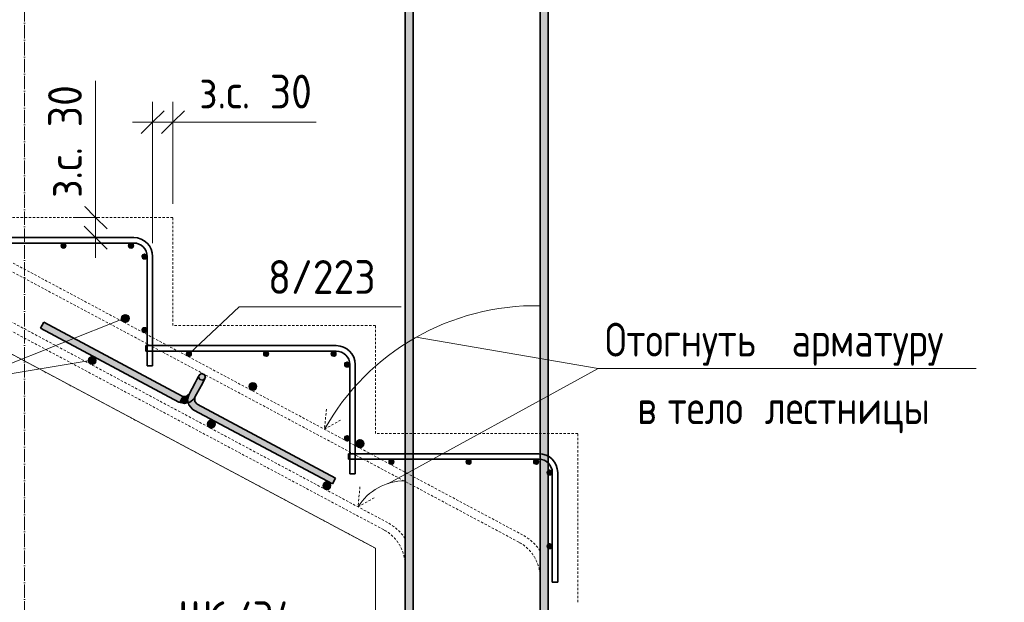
# Model space of a CAD drawing. Header units: millimetres. Extents: x 20745 to 44684, y -2139 to 75713.
# Tile 10 of 28: x 34376 to 35834, y -1070 to -207. Entities that reach past the tile are written whole.
import ezdxf

# ---------------------------------------------------------------- set-up
doc = ezdxf.new("R2010")
doc.units = ezdxf.units.MM
doc.linetypes.add('01 Штриховая _4 мм_', pattern=[6, 3.5, -2.5])
doc.linetypes.add('02 Штрихпунктирная _20 мм_', pattern=[25, 20, -2.5, 0, -2.5])
for name, color, linetype, lineweight in [('AA_Dim', 7, 'Continuous', 9), ('AA_Dim-20', 7, 'Continuous', 9), ('AA_Linii', 7, 'Continuous', 9), ('AA_Vinoska', 7, 'Continuous', 9), ('AF_Element', 7, 'Continuous', 60), ('AF_Element_Опалубка', 7, 'Continuous', 20), ('AF_Perekritie', 7, 'Continuous', 60), ('AF_Perekritie_Опалубка', 7, 'Continuous', 20), ('KR_Armatura', 7, 'Continuous', 20), ('KR_Armatura_Tonkie', 7, 'Continuous', 20), ('Оси', 7, 'Continuous', 9)]:
    doc.layers.add(name, color=color, linetype=linetype, lineweight=lineweight)
doc.styles.add('GOST Common', font='GOST_Common.ttf', dxfattribs={"width": 0.85, "height": 50})
doc.styles.add('ISOCPEUR_2', font='isocpeur.ttf', dxfattribs={"width": 0.9, "height": 50})
doc.dimstyles.new('01_Точн_3_знака__непрозр__З_С_', dxfattribs={"dimscale": 304.8, "dimtxt": 49.799059, "dimasz": 0.111549, "dimexe": 0.098425, "dimexo": 0.065617, "dimgap": 0.016404, "dimtad": 1, "dimdec": 3, "dimrnd": 0.001, "dimdsep": 46, "dimtxsty": 'ISOCPEUR_2', "dimblk1": 'OBLIQUE', "dimblk2": 'OBLIQUE', "dimsah": 1, "dimcen": 0.09, "dimdle": 0.098425, "dimazin": 0, "dimtfac": 1, "dimtdec": 4, "dimtix": 1, "dimtmove": 1, "dimatfit": 3, "dimfxl": 1, "dimtvp": 1, "dimtfill": 1, "dimtolj": 1, "dimtzin": 0, "dimlwd": 18, "dimlwe": 18, "dimarcsym": 2})

# ---------------------------------------------------------------- blocks, each defined once
blk = doc.blocks.new('Лестница тип 2 ед1 - Лестница тип 2 ед1-3669405-Сечение 2')
at = {"layer": 'AF_Perekritie', "linetype": '01 Штриховая _4 мм_', "lineweight": 20}
for p, q in [((23320.1, -350), (24520.1, -990)), ((24220.1, -500), (23920.1, -500)), ((24220.1, -660), (24220.1, -500)), ((24520.1, -660), (24220.1, -660)), ((24520.1, -820), (24520.1, -660)), ((24820.1, -820), (24520.1, -820)), ((24820.1, -1070), (24820.1, -820)), ((24520.1, -990), (24520.1, -1070))]:
    blk.add_line(p, q, dxfattribs=at)
blk = doc.blocks.new('Лестница тип 2 ед2 - Лестница тип 2 ед1-3683842-Сечение 2')
at = {"layer": 'AF_Element', "lineweight": 20}
for p, q in [((24520.1, -990), (23320.1, -350)), ((24520.1, -1460), (24520.1, -990))]:
    blk.add_line(p, q, dxfattribs=at)
blk = doc.blocks.new('351_Ряд стержней П переменный шаг _НесАрм_РабПлоск_ - Тип 1-3852947-Сечение 2')
at = {"layer": 'KR_Armatura_Tonkie', "lineweight": 35}
for points in [[(24564.1, -1666), (24576.1, -1666), (24575.9, 928), (24564.1, 927.9), (24564.1, -1653.8)], [(24764.1, -1666), (24776.1, -1666), (24775.9, 928), (24764.1, 927.9), (24764.1, -1653.8)]]:
    blk.add_hatch(color=256, dxfattribs=at).paths.add_polyline_path(points)
for p, q in [((24564.1, 928), (24564.1, -1666)), ((24564.1, 928), (24564.1, -1666)), ((24564.1, 928), (24564.1, -1666)), ((24564.1, 928), (24564.1, -1666)), ((24564.1, 928), (24564.1, -1666)), ((24576.1, -1666), (24576.1, 928)), ((24576.1, -1666), (24576.1, 928)), ((24576.1, -1666), (24576.1, 928)), ((24576.1, -1666), (24576.1, 928)), ((24576.1, -1666), (24576.1, 928)), ((24764.1, 928), (24764.1, -1666)), ((24764.1, 928), (24764.1, -1666)), ((24764.1, 928), (24764.1, -1666)), ((24764.1, 928), (24764.1, -1666)), ((24764.1, 928), (24764.1, -1666)), ((24776.1, -1666), (24776.1, 928)), ((24776.1, -1666), (24776.1, 928)), ((24776.1, -1666), (24776.1, 928)), ((24776.1, -1666), (24776.1, 928)), ((24776.1, -1666), (24776.1, 928))]:
    blk.add_line(p, q, dxfattribs=at)
blk = doc.blocks.new('261_Лягушка _НесАрм_РабПлоск_ - 10 А240-3788436-Сечение 2')
at = {"layer": 'KR_Armatura_Tonkie', "lineweight": 35}
for points in [[(24229.1, -773.6), (24233.8, -764.8), (24028.6, -655.6), (24024.1, -664.3), (24228.9, -773.5)], [(24261.8, -749.7), (24268.1, -737.4), (24268.1, -735.4), (24267.6, -734), (24267.5, -733.6), (24265.9, -732.1), (24264.9, -731.6), (24264.3, -731.4), (24262.5, -731.4), (24261.4, -731.7), (24260.1, -732.4), (24259.5, -733.1), (24258.4, -734.7), (24253.1, -745.1), (24261.6, -749.6)], [(24252.8, -766.4), (24261.6, -749.6), (24252.9, -745.1), (24244.2, -761.8), (24252.7, -766.4)], [(24235.7, -775.6), (24242.7, -774.8), (24242.1, -768.1), (24243.9, -761.8), (24239.6, -765.4), (24233.8, -765), (24229.2, -773.7), (24232.7, -774.7)], [(24251.2, -785.4), (24255.8, -776.5), (24252.3, -772.2), (24252.7, -766.4), (24244, -761.8), (24242, -768.3), (24242.7, -775.1), (24245.9, -781.1), (24251, -785.3)], [(24456.4, -894.8), (24461, -886), (24255.8, -776.7), (24251.3, -785.5), (24456.1, -894.7)]]:
    blk.add_hatch(color=256, dxfattribs=at).paths.add_polyline_path(points)
for p, q in [((24024, -664.2), (24028.7, -655.4)), ((24028.7, -655.4), (24024, -664.2)), ((24233.9, -764.8), (24028.7, -655.4)), ((24024, -664.2), (24229.1, -773.6)), ((24252.9, -745), (24244, -761.7)), ((24252.9, -745), (24244, -761.7)), ((24252.8, -766.4), (24261.8, -749.7)), ((24252.8, -766.4), (24261.8, -749.7)), ((24251.2, -785.4), (24456.4, -894.8)), ((24461.1, -886), (24255.9, -776.6)), ((24461.1, -886), (24456.4, -894.8)), ((24456.4, -894.8), (24461.1, -886))]:
    blk.add_line(p, q, dxfattribs=at)
at = {"layer": 'KR_Armatura_Tonkie', "lineweight": 35, "flags": 128}
for points in [[(24252.9, -745), (24256.1, -739.1), (24258.3, -735), (24258.8, -733.9)], [(24258.8, -733.9), (24257.9, -735.6), (24255.5, -740.2), (24252.9, -745)], [(24267.6, -738.6), (24264.2, -741.2), (24260, -740.1), (24258.2, -736.2), (24258.8, -733.9)], [(24258.8, -733.9), (24262.3, -731.4), (24266.5, -732.5), (24268.2, -736.4), (24267.6, -738.6)], [(24267.6, -738.6), (24266.7, -740.3), (24264.3, -744.9), (24261.8, -749.7)], [(24261.8, -749.7), (24264.9, -743.8), (24267.1, -739.7), (24267.6, -738.6)], [(24229.1, -773.6), (24237.1, -775.7), (24245.2, -773.9), (24251.5, -768.6), (24252.8, -766.4)], [(24244, -761.7), (24240, -765.2), (24234.7, -765.2), (24233.9, -764.8)], [(24244, -761.7), (24241.9, -769.7), (24243.8, -777.8), (24249.1, -784.1), (24251.2, -785.4)], [(24255.9, -776.6), (24252.4, -772.6), (24252.5, -767.2), (24252.8, -766.4)]]:
    blk.add_lwpolyline(points, dxfattribs=at)
blk = doc.blocks.new('010_Текст с выноской - Текст 2 строки-3693531-Сечение 2')
at = {"layer": 'AA_Vinoska'}
blk.add_line((24849.8, -723.8), (25409.8, -723.8), dxfattribs=at)
blk = doc.blocks.new('DIMBLOCK35-Сечение 2')
at = {"layer": 'AA_Dim-20', "lineweight": 18}
for p, q in [((34573, -538), (34573, -329.1)), ((34603, -480), (34603, -329.1)), ((34633, -359.1), (34543, -359.1)), ((34573, -359.1), (34573, -538)), ((34622.1, -359.1), (34588, -359.1)), ((34603, -359.1), (34603, -480)), ((34815.4, -359.1), (34622.1, -359.1))]:
    blk.add_line(p, q, dxfattribs=at)
at = {"layer": 'AA_Dim-20', "lineweight": 30}
for p, q in [((34573, -359.1), (34590, -342.1)), ((34603, -359.1), (34620, -342.1)), ((34573, -359.1), (34556, -376.1)), ((34603, -359.1), (34586, -376.1))]:
    blk.add_line(p, q, dxfattribs=at)
at = {"layer": 'AA_Dim-20', "color": 0, "lineweight": 18, "insert": (34642.1, -288.8), "char_height": 50, "width": 208.007, "attachment_point": 1, "line_spacing_factor": 1.149209, "style": 'ISOCPEUR_2', "bg_fill": 3, "box_fill_scale": 1.25, "bg_fill_color": 256, "bg_fill_true_color": 13158600, "bg_fill_transparency": 0}
blk.add_mtext('з.с. 30', dxfattribs=at)
blk = doc.blocks.new('_Oblique')
at = {"color": 0, "linetype": 'ByBlock', "lineweight": -2}
blk.add_line((-0.5, -0.5), (0.5, 0.5), dxfattribs=at)
blk = doc.blocks.new('DIMBLOCK36-Сечение 2')
at = {"layer": 'AA_Dim-20', "lineweight": 18}
for p, q in [((34488.5, -297.7), (34488.5, -491.1)), ((34488.5, -470), (34488.5, -560)), ((34488.5, -491.1), (34488.5, -515)), ((34492.6, -500), (34458.5, -500)), ((34488.5, -500), (34492.6, -500)), ((34492.6, -530), (34458.5, -530)), ((34488.5, -530), (34492.6, -530))]:
    blk.add_line(p, q, dxfattribs=at)
at = {"layer": 'AA_Dim-20', "lineweight": 30}
for p, q in [((34488.5, -500), (34471.5, -483)), ((34488.5, -500), (34505.5, -517)), ((34488.5, -530), (34471.5, -513)), ((34488.5, -530), (34505.5, -547))]:
    blk.add_line(p, q, dxfattribs=at)
at = {"layer": 'AA_Dim-20', "color": 0, "lineweight": 18, "insert": (34418.2, -471.1), "char_height": 50, "width": 208.007, "attachment_point": 1, "rotation": 90, "line_spacing_factor": 1.149209, "style": 'ISOCPEUR_2', "bg_fill": 3, "box_fill_scale": 1.25, "bg_fill_color": 256, "bg_fill_true_color": 13158600, "bg_fill_transparency": 0}
blk.add_mtext('з.с. 30', dxfattribs=at)
blk = doc.blocks.new('042_М_Арматуры - Диам длина поз-2260293-Сечение 2')
at = {"layer": 'AA_Vinoska'}
blk.add_line((24318.2, -632.4), (24558.2, -632.4), dxfattribs=at)

msp = doc.modelspace()

# ---------------------------------------------------------------- hatches: boundary and pattern name
at = {"layer": 'KR_Armatura'}
h = msp.add_hatch(color=256, dxfattribs=at)
edge = h.paths.add_edge_path()
edge.add_arc((34440.9948, -542), 4, 0, 360)
for points in [[(34442.2308, -545.8042), (34444.9948, -542), (34442.2308, -538.1958), (34437.7587, -539.6489), (34437.7587, -544.3511)], [(34542.2308, -545.8042), (34544.9948, -542), (34542.2308, -538.1958), (34537.7587, -539.6489), (34537.7587, -544.3511), (34540.8161, -545.3446)], [(34558.6436, -561.2361), (34563.3459, -561.2361), (34564.799, -556.7639), (34560.9948, -554), (34557.1905, -556.7639)], [(34532.7848, -655.6437), (34537.8771, -652.4706), (34537.6753, -646.474), (34532.3812, -643.6505), (34527.2889, -646.8235), (34527.4907, -652.8201)], [(34558.6436, -670.2361), (34563.3459, -670.2361), (34564.799, -665.7639), (34560.9948, -663), (34557.1905, -665.7639)], [(34627.9808, -705.8042), (34630.7448, -702), (34627.9808, -698.1958), (34623.5087, -699.6489), (34623.5087, -704.3511)], [(34742.2308, -705.8042), (34744.9948, -702), (34742.2308, -698.1958), (34737.7587, -699.6489), (34737.7587, -704.3511)], [(34842.2308, -705.8042), (34844.9948, -702), (34842.2308, -698.1958), (34837.7587, -699.6489), (34837.7587, -704.3511)], [(34483.726, -717.879), (34488.8183, -714.7059), (34488.6165, -708.7093), (34483.3224, -705.8857), (34478.23, -709.0588), (34478.4319, -715.0554)], [(34858.6436, -721.2361), (34863.3459, -721.2361), (34864.799, -716.7639), (34860.9948, -714), (34857.1905, -716.7639)], [(34721.6083, -756.3495), (34726.7006, -753.1765), (34726.4988, -747.1799), (34721.2047, -744.3563), (34716.1124, -747.5294), (34716.3142, -753.526)], [(34660.1966, -811.9966), (34665.2889, -808.8235), (34665.0871, -802.8269), (34659.7929, -800.0034), (34654.7006, -803.1765), (34654.9024, -809.1731)], [(34858.6436, -830.2361), (34863.3459, -830.2361), (34864.799, -825.7639), (34860.9948, -823), (34857.1905, -825.7639)], [(34880.4319, -841.0554), (34885.5242, -837.8824), (34885.3224, -831.8857), (34880.0282, -829.0622), (34874.9359, -832.2353), (34875.1377, -838.2319)], [(34927.9808, -865.8042), (34930.7448, -862), (34927.9808, -858.1958), (34923.5087, -859.6489), (34923.5087, -864.3511), (34925.417, -864.9712)], [(35042.2308, -865.8042), (35044.9948, -862), (35042.2308, -858.1958), (35037.7587, -859.6489), (35037.7587, -864.3511)], [(35142.2308, -865.8042), (35144.9948, -862), (35142.2308, -858.1958), (35137.7587, -859.6489), (35137.7587, -864.3511)], [(35158.6436, -881.2361), (35163.3459, -881.2361), (35164.799, -876.7639), (35160.9948, -874), (35157.2039, -876.8052)], [(34831.373, -903.2907), (34836.4653, -900.1176), (34836.2635, -894.121), (34830.9694, -891.2975), (34825.8771, -894.4706), (34826.0789, -900.4672)], [(35158.6436, -990.2361), (35163.3459, -990.2361), (35164.799, -985.7639), (35160.9948, -983), (35157.1905, -985.7639), (35158.4371, -989.6006)]]:
    msp.add_hatch(color=256, dxfattribs=at).paths.add_polyline_path(points)
h = msp.add_hatch(color=256, dxfattribs=at)
edge = h.paths.add_edge_path()
edge.add_arc((34540.9948, -542), 4, 0, 360)
h = msp.add_hatch(color=256, dxfattribs=at)
edge = h.paths.add_edge_path()
edge.add_arc((34560.9948, -558), 4, 0, 360)
h = msp.add_hatch(color=256, dxfattribs=at)
edge = h.paths.add_edge_path()
edge.add_arc((34532.583, -649.6471), 6, 0, 360)
h = msp.add_hatch(color=256, dxfattribs=at)
edge = h.paths.add_edge_path()
edge.add_arc((34560.9948, -667), 4, 0, 360)
h = msp.add_hatch(color=256, dxfattribs=at)
edge = h.paths.add_edge_path()
edge.add_arc((34626.7448, -702), 4, 0, 360)
h = msp.add_hatch(color=256, dxfattribs=at)
edge = h.paths.add_edge_path()
edge.add_arc((34740.9948, -702), 4, 0, 360)
h = msp.add_hatch(color=256, dxfattribs=at)
edge = h.paths.add_edge_path()
edge.add_arc((34840.9948, -702), 4, 0, 360)
h = msp.add_hatch(color=256, dxfattribs=at)
edge = h.paths.add_edge_path()
edge.add_arc((34483.5242, -711.8824), 6, 0, 360)
h = msp.add_hatch(color=256, dxfattribs=at)
edge = h.paths.add_edge_path()
edge.add_arc((34860.9948, -718), 4, 0, 360)
h = msp.add_hatch(color=256, dxfattribs=at)
edge = h.paths.add_edge_path()
edge.add_arc((34721.4065, -750.3529), 6, 0, 360)
h = msp.add_hatch(color=256, dxfattribs=at)
edge = h.paths.add_edge_path()
edge.add_arc((34659.9948, -806), 6, 0, 360)
h = msp.add_hatch(color=256, dxfattribs=at)
edge = h.paths.add_edge_path()
edge.add_arc((34860.9948, -827), 4, 0, 360)
h = msp.add_hatch(color=256, dxfattribs=at)
edge = h.paths.add_edge_path()
edge.add_arc((34880.23, -835.0588), 6, 0, 360)
h = msp.add_hatch(color=256, dxfattribs=at)
edge = h.paths.add_edge_path()
edge.add_arc((34926.7448, -862), 4, 0, 360)
h = msp.add_hatch(color=256, dxfattribs=at)
edge = h.paths.add_edge_path()
edge.add_arc((35040.9948, -862), 4, 0, 360)
h = msp.add_hatch(color=256, dxfattribs=at)
edge = h.paths.add_edge_path()
edge.add_arc((35140.9948, -862), 4, 0, 360)
h = msp.add_hatch(color=256, dxfattribs=at)
edge = h.paths.add_edge_path()
edge.add_arc((35160.9948, -878), 4, 0, 360)
h = msp.add_hatch(color=256, dxfattribs=at)
edge = h.paths.add_edge_path()
edge.add_arc((34831.1712, -897.2941), 6, 0, 360)
h = msp.add_hatch(color=256, dxfattribs=at)
edge = h.paths.add_edge_path()
edge.add_arc((35160.9948, -987), 4, 0, 360)

# ---------------------------------------------------------------- linework, layer by layer
at = {"layer": 'AA_Linii', "linetype": '01 Штриховая _4 мм_', "lineweight": 20}
for p, q in [((33746.8771, -237.4039), (35120.8771, -970.2039)), ((33741.23, -247.9922), (35115.23, -980.7922)), ((34920.8771, -951.9373), (33752.8771, -329.0039)), ((34915.23, -962.5255), (33747.23, -339.5922)), ((34830.3871, -783.8792), (34827.5088, -813.7408)), ((34827.5088, -813.7408), (34853.6209, -798.9707)), ((34880.1442, -898.8163), (34877.2659, -928.6779)), ((34877.2659, -928.6779), (34903.378, -913.9078))]:
    msp.add_line(p, q, dxfattribs=at)
at = {"layer": 'AA_Linii', "lineweight": 20}
for centre, radius, start, end in [((35140.9948, -990.7338), 360, 89.0450261, 150.551088), ((34946.8919, -972.4123), 82.2221, 90, 147.8657229)]:
    msp.add_arc(centre, radius, start, end, dxfattribs=at)
at = {"layer": 'AA_Linii', "linetype": '01 Штриховая _4 мм_', "lineweight": 20}
for centre, radius, start in [((34886.9948, -1015.4667), 60, 0), ((34886.9948, -1015.4667), 72, 33.5573098), ((35086.9948, -1033.7333), 72, 33.5573098), ((35086.9948, -1033.7333), 60, 0)]:
    msp.add_arc(centre, radius, start, 61.9275131, dxfattribs=at)
at = {"layer": 'AA_Vinoska'}
for p, q in [((34627.1311, -702), (34701.1017, -632.3792)), ((34532.5882, -648.9494), (34299.1112, -741.8942)), ((34963.4553, -677.585), (35232.6951, -723.8012)), ((34483.4241, -711.6257), (34299.1112, -741.8942)), ((34921.5155, -894.4269), (35232.6951, -723.8012))]:
    msp.add_line(p, q, dxfattribs=at)
at = {"layer": 'KR_Armatura'}
for p, q in [((34442.2308, -538.1958), (34437.7587, -539.6489)), ((34444.9948, -542), (34442.2308, -538.1958)), ((34542.2308, -538.1958), (34537.7587, -539.6489)), ((34544.9948, -542), (34542.2308, -538.1958)), ((34437.7587, -539.6489), (34437.7587, -544.3511)), ((34437.7587, -544.3511), (34442.2308, -545.8042)), ((34442.2308, -545.8042), (34444.9948, -542)), ((34537.7587, -539.6489), (34537.7587, -544.3511)), ((34537.7587, -544.3511), (34540.8161, -545.3446)), ((34540.8161, -545.3446), (34542.2308, -545.8042)), ((34542.2308, -545.8042), (34544.9948, -542)), ((34560.9948, -554), (34557.1905, -556.7639)), ((34564.799, -556.7639), (34560.9948, -554)), ((34557.1905, -556.7639), (34558.6436, -561.2361)), ((34558.6436, -561.2361), (34563.3459, -561.2361)), ((34563.3459, -561.2361), (34564.799, -556.7639)), ((34532.3812, -643.6505), (34527.2889, -646.8235)), ((34527.2889, -646.8235), (34527.4907, -652.8201)), ((34527.4907, -652.8201), (34532.7848, -655.6437)), ((34537.6753, -646.474), (34532.3812, -643.6505)), ((34532.7848, -655.6437), (34537.8771, -652.4706)), ((34537.8771, -652.4706), (34537.6753, -646.474)), ((34560.9948, -663), (34557.1905, -665.7639)), ((34557.1905, -665.7639), (34558.6436, -670.2361)), ((34558.6436, -670.2361), (34563.3459, -670.2361)), ((34564.799, -665.7639), (34560.9948, -663)), ((34563.3459, -670.2361), (34564.799, -665.7639)), ((34627.9808, -698.1958), (34623.5087, -699.6489)), ((34623.5087, -699.6489), (34623.5087, -704.3511)), ((34630.7448, -702), (34627.9808, -698.1958)), ((34742.2308, -698.1958), (34737.7587, -699.6489)), ((34737.7587, -699.6489), (34737.7587, -704.3511)), ((34744.9948, -702), (34742.2308, -698.1958)), ((34842.2308, -698.1958), (34837.7587, -699.6489)), ((34837.7587, -699.6489), (34837.7587, -704.3511)), ((34844.9948, -702), (34842.2308, -698.1958)), ((34483.3224, -705.8857), (34478.23, -709.0588)), ((34478.23, -709.0588), (34478.4319, -715.0554)), ((34488.6165, -708.7093), (34483.3224, -705.8857)), ((34488.8183, -714.7059), (34488.6165, -708.7093)), ((34623.5087, -704.3511), (34627.9808, -705.8042)), ((34627.9808, -705.8042), (34630.7448, -702)), ((34737.7587, -704.3511), (34742.2308, -705.8042)), ((34742.2308, -705.8042), (34744.9948, -702)), ((34837.7587, -704.3511), (34842.2308, -705.8042)), ((34842.2308, -705.8042), (34844.9948, -702)), ((34860.9948, -714), (34857.1905, -716.7639)), ((34864.799, -716.7639), (34860.9948, -714)), ((34478.4319, -715.0554), (34483.726, -717.879)), ((34483.726, -717.879), (34488.8183, -714.7059)), ((34857.1905, -716.7639), (34858.6436, -721.2361)), ((34858.6436, -721.2361), (34863.3459, -721.2361)), ((34863.3459, -721.2361), (34864.799, -716.7639)), ((34721.2047, -744.3563), (34716.1124, -747.5294)), ((34716.1124, -747.5294), (34716.3142, -753.526)), ((34716.3142, -753.526), (34721.6083, -756.3495)), ((34726.4988, -747.1799), (34721.2047, -744.3563)), ((34721.6083, -756.3495), (34726.7006, -753.1765)), ((34726.7006, -753.1765), (34726.4988, -747.1799)), ((34659.7929, -800.0034), (34654.7006, -803.1765)), ((34665.0871, -802.8269), (34659.7929, -800.0034)), ((34654.7006, -803.1765), (34654.9024, -809.1731)), ((34654.9024, -809.1731), (34660.1966, -811.9966)), ((34660.1966, -811.9966), (34665.2889, -808.8235)), ((34665.2889, -808.8235), (34665.0871, -802.8269)), ((34860.9948, -823), (34857.1905, -825.7639)), ((34857.1905, -825.7639), (34858.6436, -830.2361)), ((34858.6436, -830.2361), (34863.3459, -830.2361)), ((34864.799, -825.7639), (34860.9948, -823)), ((34863.3459, -830.2361), (34864.799, -825.7639)), ((34880.0282, -829.0622), (34874.9359, -832.2353)), ((34885.3224, -831.8857), (34880.0282, -829.0622)), ((34874.9359, -832.2353), (34875.1377, -838.2319)), ((34875.1377, -838.2319), (34880.4319, -841.0554)), ((34880.4319, -841.0554), (34885.5242, -837.8824)), ((34885.5242, -837.8824), (34885.3224, -831.8857)), ((34927.9808, -858.1958), (34923.5087, -859.6489)), ((34923.5087, -859.6489), (34923.5087, -864.3511)), ((34930.7448, -862), (34927.9808, -858.1958)), ((35042.2308, -858.1958), (35037.7587, -859.6489)), ((35037.7587, -859.6489), (35037.7587, -864.3511)), ((35044.9948, -862), (35042.2308, -858.1958)), ((35142.2308, -858.1958), (35137.7587, -859.6489)), ((35137.7587, -859.6489), (35137.7587, -864.3511)), ((35144.9948, -862), (35142.2308, -858.1958)), ((34923.5087, -864.3511), (34925.417, -864.9712)), ((34925.417, -864.9712), (34927.9808, -865.8042)), ((34927.9808, -865.8042), (34930.7448, -862)), ((35037.7587, -864.3511), (35042.2308, -865.8042)), ((35042.2308, -865.8042), (35044.9948, -862)), ((35137.7587, -864.3511), (35142.2308, -865.8042)), ((35142.2308, -865.8042), (35144.9948, -862)), ((35160.9948, -874), (35157.2039, -876.8052)), ((35164.799, -876.7639), (35160.9948, -874)), ((35157.2039, -876.8052), (35158.6436, -881.2361)), ((35158.6436, -881.2361), (35163.3459, -881.2361)), ((35163.3459, -881.2361), (35164.799, -876.7639)), ((34830.9694, -891.2975), (34825.8771, -894.4706)), ((34825.8771, -894.4706), (34826.0789, -900.4672)), ((34826.0789, -900.4672), (34831.373, -903.2907)), ((34836.2635, -894.121), (34830.9694, -891.2975)), ((34831.373, -903.2907), (34836.4653, -900.1176)), ((34836.4653, -900.1176), (34836.2635, -894.121)), ((35160.9948, -983), (35157.1905, -985.7639)), ((35157.1905, -985.7639), (35158.4371, -989.6006)), ((35158.4371, -989.6006), (35158.6436, -990.2361)), ((35158.6436, -990.2361), (35163.3459, -990.2361)), ((35164.799, -985.7639), (35160.9948, -983)), ((35163.3459, -990.2361), (35164.799, -985.7639))]:
    msp.add_line(p, q, dxfattribs=at)
for centre, radius in [((34440.9948, -542), 4), ((34540.9948, -542), 4), ((34560.9948, -558), 4), ((34532.583, -649.6471), 6), ((34560.9948, -667), 4), ((34626.7448, -702), 4), ((34740.9948, -702), 4), ((34840.9948, -702), 4), ((34483.5242, -711.8824), 6), ((34860.9948, -718), 4), ((34721.4065, -750.3529), 6), ((34659.9948, -806), 6), ((34860.9948, -827), 4), ((34880.23, -835.0588), 6), ((34926.7448, -862), 4), ((35040.9948, -862), 4), ((35140.9948, -862), 4), ((35160.9948, -878), 4), ((34831.1712, -897.2941), 6), ((35160.9948, -987), 4)]:
    msp.add_circle(centre, radius, dxfattribs=at)
at = {"layer": 'KR_Armatura_Tonkie', "lineweight": 35}
for p, q in [((34544.9948, -530), (34262.9948, -530)), ((34544.9948, -538), (34262.9948, -538)), ((34564.9948, -720), (34564.9948, -558)), ((34572.9948, -720), (34572.9948, -558)), ((34844.9948, -690), (34562.9948, -690)), ((34562.9948, -690), (34562.9948, -698)), ((34844.9948, -698), (34562.9948, -698)), ((34572.9948, -720), (34564.9948, -720)), ((34864.9948, -880), (34864.9948, -718)), ((34872.9948, -880), (34872.9948, -718)), ((35144.9948, -850), (34862.9948, -850)), ((34862.9948, -850), (34862.9948, -858)), ((35144.9948, -858), (34862.9948, -858)), ((34872.9948, -880), (34864.9948, -880)), ((35164.9948, -1040), (35164.9948, -878)), ((35172.9948, -1040), (35172.9948, -878)), ((35172.9948, -1040), (35164.9948, -1040))]:
    msp.add_line(p, q, dxfattribs=at)
for centre, radius, start in [((34544.9948, -558), 28, 360), ((34544.9948, -558), 20, 0), ((34844.9948, -718), 28, 360), ((34844.9948, -718), 20, 0), ((35144.9948, -878), 28, 360), ((35144.9948, -878), 20, 0)]:
    msp.add_arc(centre, radius, start, 90, dxfattribs=at)
at = {"layer": 'Оси', "linetype": '02 Штрихпунктирная _20 мм_'}
msp.add_line((34382.9948, -1816.4357), (34382.9948, 308.1089), dxfattribs=at)

# ---------------------------------------------------------------- block references
at = {"layer": 'AA_Vinoska'}
for name in ['042_М_Арматуры - Диам длина поз-2260293-Сечение 2', '010_Текст с выноской - Текст 2 строки-3693531-Сечение 2']:
    msp.add_blockref(name, (10382.9331, 0), dxfattribs=at)
at = {"layer": 'AF_Element_Опалубка'}
msp.add_blockref('Лестница тип 2 ед2 - Лестница тип 2 ед1-3683842-Сечение 2', (10382.9331, 0), dxfattribs=at)
at = {"layer": 'AF_Perekritie_Опалубка', "linetype": '01 Штриховая _4 мм_'}
msp.add_blockref('Лестница тип 2 ед1 - Лестница тип 2 ед1-3669405-Сечение 2', (10382.9331, 0), dxfattribs=at)
at = {"layer": 'KR_Armatura_Tonkie', "lineweight": 35}
for name in ['351_Ряд стержней П переменный шаг _НесАрм_РабПлоск_ - Тип 1-3852947-Сечение 2', '261_Лягушка _НесАрм_РабПлоск_ - 10 А240-3788436-Сечение 2']:
    msp.add_blockref(name, (10382.9331, 0), dxfattribs=at)

# ---------------------------------------------------------------- texts
at = {"layer": 'AA_Vinoska', "char_height": 50, "attachment_point": 1}
for s, insert, width, style in [('Отогнуть', (35242.9958, -656.1551), 317.548419, 'GOST Common'), ('\\fGOST Common|b0|i0|c204|p34|;\\W.85; ', (35504.9994, -656.1551), 17.717294, 'GOST Common'), ('арматуру', (35519.6177, -656.1551), 316.18555, 'GOST Common'), ('\\fGOST Common|b0|i0|c204|p34|;\\W.85;в', (35290.8508, -756.1551), 36.797456, 'GOST Common'), ('\\fGOST Common|b0|i0|c204|p34|;\\W.85; ', (35321.2117, -756.1551), 17.717294, 'GOST Common'), ('\\fGOST Common|b0|i0|c204|p34|;\\W.85; ', (35465.1451, -756.1551), 17.717294, 'GOST Common'), ('тело', (35335.83, -756.1551), 156.729906, 'GOST Common'), ('лестницы', (35479.7633, -756.1551), 306.645469, 'GOST Common'), ('6/34', (34655.6974, -1068.6057), 160.177163, 'ISOCPEUR_2'), ('\\fISOCPEUR|b0|i0|c204|p34|;\\W.9;Ш', (34610.4537, -1068.6057), 54.835425, 'ISOCPEUR_2')]:
    msp.add_mtext(s, dxfattribs=dict(at, insert=insert, width=width, style=style))

# ---------------------------------------------------------------- next in the draw order: dimensions: what is measured, and where the dimension line sits
at = {"layer": 'AA_Dim', "lineweight": 18}
dim = msp.add_linear_dim(base=(34572.9948, -359.089), p1=(34602.9948, -500), p2=(34572.9948, -558), dimstyle='01_Точн_3_знака__непрозр__З_С_', override={"dimpost": '<>', "dimfxl": 65.299311}, dxfattribs=at)
dim.commit()
dim.dimension.update_dxf_attribs({"geometry": 'DIMBLOCK35-Сечение 2', "text_midpoint": (34746.0982, -322.0995), "dimtype": 160})

# ---------------------------------------------------------------- next in the draw order: texts
at = {"layer": 'AA_Vinoska', "insert": (34743.8945, -563.2972), "char_height": 50, "width": 194.810062, "attachment_point": 1, "style": 'ISOCPEUR_2'}
msp.add_mtext('8/223', dxfattribs=at)

# ---------------------------------------------------------------- next in the draw order: dimensions: what is measured, and where the dimension line sits
at = {"layer": 'AA_Dim', "lineweight": 18}
dim = msp.add_linear_dim(base=(34488.5397, -530), p1=(34512.5813, -500), p2=(34512.5813, -530), angle=90, dimstyle='01_Точн_3_знака__непрозр__З_С_', override={"dimpost": '<>', "dimfxl": 30}, dxfattribs=at)
dim.commit()
dim.dimension.update_dxf_attribs({"geometry": 'DIMBLOCK36-Сечение 2', "text_midpoint": (34451.5502, -367.0689), "dimtype": 160, "text_rotation": 90})

doc.saveas('drawing.dxf')
